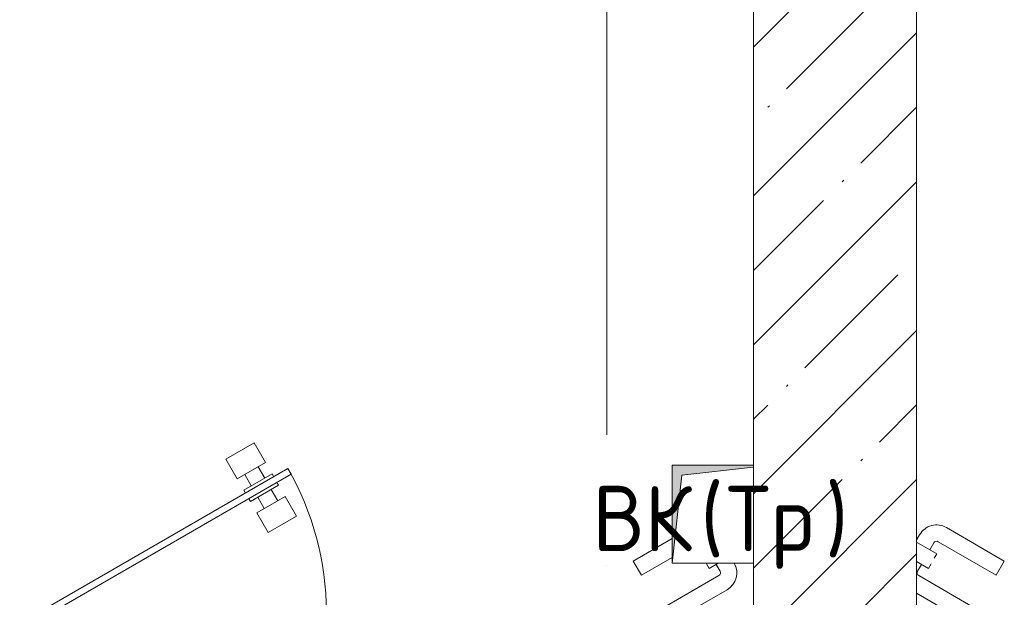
# Model space of a CAD drawing. Header units: millimetres. Extents: x 83162 to 161202, y 56220 to 105342.
# Tile 60 of 209: x 121970 to 123479, y 77773 to 78658. Entities that reach past the tile are written whole.
import ezdxf

# ---------------------------------------------------------------- set-up
doc = ezdxf.new("R2010")
doc.units = ezdxf.units.MM
doc.linetypes.add('4_ Штрихпунктир_ 10 х 2 мм', pattern=[1400, 1000, -200, 0, -200])
for name, color, linetype, lineweight in [('A-____-NOTE-TEXT', 5, 'Continuous', 9), ('A-DETL-GENF-OTLN', 7, 'Continuous', 9), ('A-DOOR-____-MCUT', 7, 'Continuous', 18), ('A-DOOR-____-OTLN', 7, 'Continuous', 9), ('A-DOOR-FRAM-MCUT', 7, 'Continuous', 18), ('A-WALL-____-MCUT', 7, 'Continuous', 9), ('A-WALL-____-PATT', 7, 'Continuous', 9), ('M-EQPM-____-OTLN', 7, 'Continuous', 9), ('S-GRID-____-OTLN', 7, 'Continuous', 9)]:
    doc.layers.add(name, color=color, linetype=linetype, lineweight=lineweight)
doc.styles.add('GOST Common', font='GOST_Common.ttf', dxfattribs={"height": 100})

# ---------------------------------------------------------------- blocks, each defined once
blk = doc.blocks.new('АР_Канал вертикальный прямоугольный - ВК_Тр_-V27-ВКК_01_К3_З_ЭОМ_греющий кабель_')
at = {"layer": 'A-DETL-GENF-OTLN', "lineweight": 5, "true_color": 0xf4f4f4}
blk.add_hatch(color=7, dxfattribs=at).paths.add_polyline_path([(-75, -75), (-60, 60), (50, 72.2), (50, 75), (-75, 75)])
at = {"layer": 'A-DETL-GENF-OTLN', "color": 254, "lineweight": 13, "true_color": 0xcccccc}
for p, q in [((50, 75), (-75, 75)), ((-75, 75), (-75, -75)), ((50, 75), (-75, 75)), ((-75, 75), (-75, -75)), ((-60, 60), (50, 72.2)), ((-60, 60), (50, 72.2)), ((-75, -75), (-60, 60)), ((-75, -75), (-60, 60)), ((-75, -75), (50, -75))]:
    blk.add_line(p, q, dxfattribs=at)
at = {"layer": 'M-EQPM-____-OTLN', "color": 254, "lineweight": 5, "true_color": 0xcccccc}
for p, q in [((-75, -75), (-75, 75)), ((-75, 75), (50, 75)), ((50, -75), (-75, -75))]:
    blk.add_line(p, q, dxfattribs=at)
blk = doc.blocks.new('АР_Дверь однопольная - 300х400h_200__ВК_СС_мусорокамера-7402809-ВКК_01_К3_З_ЭОМ_греющий кабель_')
at = {"layer": 'A-DOOR-____-OTLN', "color": 254, "lineweight": 5, "true_color": 0xcccccc}
for p, q in [((-50, 160.6), (-45.4, 168.6)), ((84.4, 128.3), (-4.4, 179.6)), ((-50, 157.4), (-18.9, 139.4)), ((-29.7, 145.7), (-23.7, 156.1)), ((71.9, 106.7), (-16.9, 157.9)), ((-18.9, 139.4), (-22.9, 132.5)), ((-50, 127.4), (-31.9, 116.9)), ((-42.7, 123.2), (-48.7, 112.8)), ((-31.9, 116.9), (-27.9, 123.8)), ((71.9, 106.7), (84.4, 128.3)), ((41.9, 54.7), (-46.9, 105.9)), ((0, 50), (-50, 78.9)), ((41.9, 54.7), (39.2, 50))]:
    blk.add_line(p, q, dxfattribs=at)
for centre, radius, start, end in [((-19.4, 153.6), 30, 60, 150), ((-19.4, 153.6), 4.99, 60, 150), ((-44.4, 110.3), 4.99, 150, 240)]:
    blk.add_arc(centre, radius, start, end, dxfattribs=at)
blk = doc.blocks.new('АР_Дверь однопольная - 300х400h_200__ВК_СС_мусорокамера-7402886-ВКК_01_К3_З_ЭОМ_греющий кабель_')
at = {"layer": 'A-DOOR-____-OTLN', "color": 254, "lineweight": 5, "true_color": 0xcccccc}
for p, q in [((-84.4, 128.3), (-25, 162.6)), ((-71.9, 106.7), (-84.4, 128.3)), ((-71.9, 106.7), (-25, 133.7)), ((31.9, 116.9), (27.9, 123.8)), ((45.9, 125), (31.9, 116.9)), ((42.7, 123.2), (48.7, 112.8)), ((-41.9, 54.7), (46.9, 105.9)), ((0, 50), (59.4, 84.3)), ((-41.9, 54.7), (-39.2, 50))]:
    blk.add_line(p, q, dxfattribs=at)
for radius, end in [(30, 29.4867), (4.99, 30)]:
    blk.add_arc((44.4, 110.3), radius, 300, end, dxfattribs=at)
blk = doc.blocks.new('АР_Дверь однопольная - 500х1300h_400__ВК_СС_мусорокамера-7403612-ВКК_01_К3_З_ЭОМ_греющий кабель_')
at = {"layer": 'A-DOOR-____-MCUT', "color": 254, "lineweight": 13, "true_color": 0xcccccc}
for p, q in [((161.1, 270), (-220, 50)), ((-215, 41.3), (166.1, 261.3)), ((166.1, 261.3), (161.1, 270)), ((-220, 50), (-215, 41.3))]:
    blk.add_line(p, q, dxfattribs=at)
at = {"layer": 'A-DOOR-____-OTLN', "color": 254, "lineweight": 5, "true_color": 0xcccccc}
for p, q in [((109.4, 309.5), (66.1, 284.5)), ((126.9, 279.2), (109.4, 309.5)), ((66.1, 284.5), (83.6, 254.2)), ((83.6, 254.2), (126.9, 279.2)), ((125.6, 255.3), (115.6, 272.6)), ((136.9, 261.8), (93.6, 236.8)), ((104.9, 243.3), (94.9, 260.7)), ((139.4, 257.5), (136.9, 261.8)), ((146.9, 244.5), (103.6, 219.5)), ((144.4, 248.8), (146.9, 244.5)), ((93.6, 236.8), (96.1, 232.5)), ((156.9, 227.2), (113.6, 202.2)), ((135.6, 238), (145.6, 220.7)), ((174.4, 196.9), (156.9, 227.2)), ((103.6, 219.5), (101.1, 223.8)), ((114.9, 226), (124.9, 208.7)), ((113.6, 202.2), (131.1, 171.9)), ((131.1, 171.9), (174.4, 196.9))]:
    blk.add_line(p, q, dxfattribs=at)
blk.add_arc((-220, 50), 440, 360, 30, dxfattribs=at)
at = {"layer": 'A-DOOR-FRAM-MCUT', "color": 254, "lineweight": 13, "true_color": 0xcccccc}
for p, q in [((-240, 50), (-250, 50)), ((-220, 50), (-240, 50)), ((-240, 50), (-240, 10)), ((-220, 40), (-220, 50)), ((240, 50), (220, 50)), ((220, 50), (220, 40)), ((240, 10), (240, 50)), ((240, 50), (250, 50)), ((-210, 40), (-220, 40)), ((-210, 10), (-210, 40)), ((220, 40), (210, 40)), ((210, 40), (210, 10)), ((-240, 10), (-250, 10)), ((-240, 10), (-210, 10)), ((210, 10), (240, 10)), ((240, 10), (250, 10))]:
    blk.add_line(p, q, dxfattribs=at)
blk = doc.blocks.new('240311_Наметкина 10_РД_АР_К3_R21_rvt-1-ВКК_01_К3_З_ЭОМ_греющий кабель_')
at = {"layer": 'A-WALL-____-PATT', "lineweight": 5, "true_color": 0xcccccc}
h = blk.add_hatch(dxfattribs=at)
h.set_pattern_fill('FP_1', color=254, style=0, pattern_type=2)
h.set_pattern_definition([(45, (0, 0), (-114.04925, 114.04925), []), (45, (114.05, 0), (-114.04925, 114.04925), [201.613, -40.323, 3.353, -36.97])])
h.paths.add_polyline_path([(123095, 77200), (123345, 77200), (123345, 77350), (123245, 77350), (123245, 77650), (123345, 77650), (123345, 82900), (123095, 82900), (123095, 77467.9)])
at = {"layer": 'A-WALL-____-MCUT', "color": 254, "lineweight": 5, "true_color": 0xcccccc}
for p, q in [((123095, 82900), (123095, 77750)), ((123345, 77750), (123345, 82900))]:
    blk.add_line(p, q, dxfattribs=at)
at = {"layer": 'A-DOOR-____-OTLN', "color": 254, "lineweight": 5, "true_color": 0xcccccc}
for name, p in [('АР_Дверь однопольная - 500х1300h_400__ВК_СС_мусорокамера-7403612-ВКК_01_К3_З_ЭОМ_греющий кабель_', (122220, 77700)), ('АР_Дверь однопольная - 300х400h_200__ВК_СС_мусорокамера-7402809-ВКК_01_К3_З_ЭОМ_греющий кабель_', (123395, 77700)), ('АР_Дверь однопольная - 300х400h_200__ВК_СС_мусорокамера-7402886-ВКК_01_К3_З_ЭОМ_греющий кабель_', (122995, 77700))]:
    blk.add_blockref(name, p, dxfattribs=at)
at = {"layer": 'M-EQPM-____-OTLN', "color": 254, "lineweight": 5, "true_color": 0xcccccc}
blk.add_blockref('АР_Канал вертикальный прямоугольный - ВК_Тр_-V27-ВКК_01_К3_З_ЭОМ_греющий кабель_', (123045, 77900), dxfattribs=at)
at = {"layer": 'A-____-NOTE-TEXT', "color": 254, "lineweight": 5, "true_color": 0xcccccc, "char_height": 100, "attachment_point": 1, "style": 'GOST Common'}
for s, insert, width in [('ВК', (122847.9, 77943.6), 200.422), ('\\fGOST Common|b0|i0|c204|p34|;(', (123013.3, 77943.6), 48.101), ('\\fGOST Common|b0|i0|c204|p34|;)', (123205.1, 77943.6), 48.101), ('Тр', (123053, 77943.6), 184.388)]:
    blk.add_mtext(s, dxfattribs=dict(at, insert=insert, width=width))
blk = doc.blocks.new('Наметкина 10_РД_АР_К3_Отделка_R21_rvt-1-ВКК_01_К3_З_ЭОМ_греющий кабель_')
at = {"layer": 'S-GRID-____-OTLN', "color": 254, "linetype": '4_ Штрихпунктир_ 10 х 2 мм', "lineweight": 5, "true_color": 0xcccccc}
blk.add_line((122870, 57020.1), (122870, 104542.4), dxfattribs=at)

msp = doc.modelspace()

# ---------------------------------------------------------------- block references
at = {"lineweight": 5}
for name in ['Наметкина 10_РД_АР_К3_Отделка_R21_rvt-1-ВКК_01_К3_З_ЭОМ_греющий кабель_', '240311_Наметкина 10_РД_АР_К3_R21_rvt-1-ВКК_01_К3_З_ЭОМ_греющий кабель_']:
    msp.add_blockref(name, (0, 0), dxfattribs=at)

doc.saveas('drawing.dxf')
